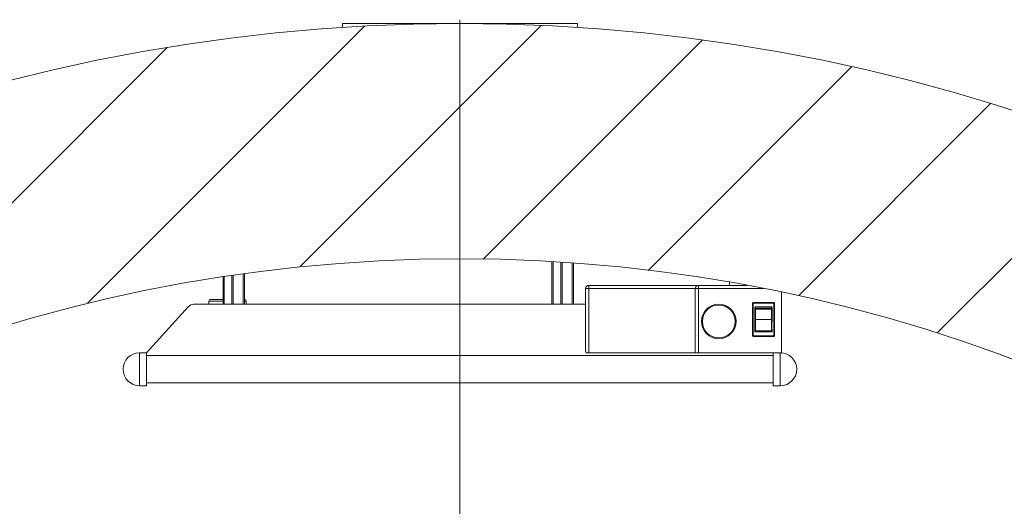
# Model space of a CAD drawing. Header units: millimetres. Extents: x 42 to 14105, y 484 to 9997.
# Tile 17 of 132: x 4313 to 4941, y 2868 to 3179. Entities that reach past the tile are written whole.
import ezdxf

# ---------------------------------------------------------------- set-up
doc = ezdxf.new("R2010")
doc.units = ezdxf.units.MM
doc.header["$LTSCALE"] = 25
doc.header["$PDSIZE"] = -1
doc.styles.add('SLDTEXTSTYLE0', font='TXT', dxfattribs={"width": 0.75})
doc.dimstyles.new('SLDDIMSTYLE4', dxfattribs={"dimtxt": 66.145833, "dimasz": 66.145833, "dimexe": 0, "dimexo": 0.0625, "dimgap": 16.536458, "dimtad": 1, "dimdec": 0, "dimrnd": 1e-09, "dimzin": 12, "dimdsep": 46, "dimtxsty": 'SLDTEXTSTYLE0', "dimblk1": 'NONE', "dimblk2": 'CLOSED', "dimsah": 1, "dimcen": 0, "dimadec": 0, "dimazin": 3, "dimtfac": 1, "dimtdec": 0, "dimtmove": 0, "dimatfit": 3, "dimldrblk": 'NONE', "dimfxl": 1, "dimfrac": 2, "dimtolj": 1, "dimtzin": 12, "dimarcsym": 0})

# ---------------------------------------------------------------- blocks, each defined once
blk = doc.blocks.new('_CLOSED')
at = {"color": 0, "linetype": 'ByBlock', "lineweight": -2}
for p, q in [((-1, 0.166667), (0, 0)), ((-1, 0.166667), (-1, -0.166667)), ((0, 0), (-1, -0.166667)), ((0, 0), (-1, 0))]:
    blk.add_line(p, q, dxfattribs=at)
blk = doc.blocks.new('_D_16')
at = {"color": 0, "linetype": 'Continuous', "lineweight": -2}
for p, q in [((5349.72, 2778.03), (5608.58, 3035.57)), ((3885.04, 1320.74), (5302.83, 2731.37)), ((3885.04, 1320.74), (3838.15, 1274.09))]:
    blk.add_line(p, q, dxfattribs=at)
at = {"layer": 'Defpoints', "color": 0}
for p in [(5302.83, 2731.37), (3885.04, 1320.74)]:
    blk.add_point(p, dxfattribs=at)
at = {"color": 0, "linetype": 'ByBlock', "lineweight": -2, "xscale": 66.14583333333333, "yscale": 66.14583333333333, "zscale": 66.14583333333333, "rotation": 224.8550751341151}
blk.add_blockref('_CLOSED', (5302.83, 2731.37), dxfattribs=at)
at = {"color": 0, "lineweight": 0, "insert": (5392, 2936.73), "char_height": 66.146, "attachment_point": 1, "rotation": 44.85508, "style": 'SLDTEXTSTYLE0'}
blk.add_mtext('\\A1;∅2000', dxfattribs=at)
blk = doc.blocks.new('_NONE')
blk = doc.blocks.new('SW_CENTERMARKSYMBOL_1')
at = {"color": 0, "linetype": 'Continuous', "lineweight": 0}
blk.add_line((0, 5), (0, 1152.5), dxfattribs=at)

msp = doc.modelspace()

# ---------------------------------------------------------------- hatches: boundary and pattern name
at = {"linetype": 'Continuous', "lineweight": 0}
h = msp.add_hatch(dxfattribs=at)
h.set_pattern_fill('ANSI31', scale=25, style=0)
h.set_pattern_definition([(45, (-1110.94, 0), (-56.1266, 56.1266), [])])
edge = h.paths.add_edge_path(flags=0)
edge.add_arc((4593.938, 2026.056), 1150, 0, 360)
edge = h.paths.add_edge_path(flags=0)
edge.add_arc((4593.938, 2026.056), 1000, 0, 360)

# ---------------------------------------------------------------- linework, layer by layer
at = {"color": 7, "linetype": 'Continuous', "lineweight": 15}
for p, q in [((4518.938, 3176.056), (4518.938, 3173.608)), ((4668.938, 3176.056), (4518.938, 3176.056)), ((4668.938, 3173.608), (4668.938, 3176.056)), ((4652.716, 3024.327), (4652.716, 2997.056)), ((4658.416, 3023.975), (4658.416, 2997.056)), ((4666.416, 2997.056), (4666.416, 3023.426)), ((4442.716, 3014.556), (4442.716, 2997.056)), ((4448.416, 3015.411), (4448.416, 2997.056)), ((4456.416, 2997.056), (4456.416, 3016.555)), ((4765.992, 3011.144), (4765.992, 3009.056)), ((4676.188, 3007.056), (4674.188, 3007.056)), ((4674.188, 3007.056), (4674.188, 2967.593)), ((4676.188, 3009.056), (4676.188, 3007.056)), ((4746.188, 3009.056), (4676.188, 3009.056)), ((4676.188, 2966.056), (4676.188, 3007.056)), ((4676.188, 3007.056), (4744.188, 3007.056)), ((4746.188, 3007.056), (4744.188, 3007.056)), ((4744.188, 3007.056), (4744.188, 2966.056)), ((4746.188, 3009.056), (4746.188, 3007.056)), ((4777.543, 3009.056), (4746.188, 3009.056)), ((4746.188, 2966.056), (4746.188, 3007.056)), ((4799.188, 2966.056), (4799.188, 3004.766)), ((4433.716, 2999.056), (4433.716, 2997.056)), ((4442.716, 3000.056), (4434.716, 3000.056)), ((4456.516, 3000.056), (4456.416, 3000.056)), ((4457.516, 2999.056), (4457.516, 2997.056)), ((4781.088, 2998.056), (4781.088, 2997.656)), ((4794.288, 2998.056), (4781.088, 2998.056)), ((4794.288, 2997.656), (4794.288, 2998.056)), ((4393.938, 2966.056), (4420.449, 2995.408)), ((4424.159, 2997.056), (4674.188, 2997.056)), ((4781.088, 2997.656), (4780.688, 2997.656)), ((4780.688, 2997.656), (4780.688, 2976.956)), ((4781.088, 2976.956), (4781.088, 2997.656)), ((4781.088, 2997.656), (4794.288, 2997.656)), ((4782.188, 2995.038), (4782.188, 2994.063)), ((4782.588, 2994.441), (4782.588, 2995.462)), ((4782.588, 2995.462), (4792.788, 2995.462)), ((4792.788, 2994.441), (4782.588, 2994.441)), ((4782.588, 2993.853), (4792.788, 2993.853)), ((4792.788, 2995.462), (4792.788, 2994.441)), ((4793.188, 2994.063), (4793.188, 2995.038)), ((4794.288, 2997.656), (4794.288, 2976.956)), ((4794.688, 2997.656), (4794.288, 2997.656)), ((4794.688, 2976.956), (4794.688, 2997.656)), ((4792.788, 2987.209), (4782.588, 2987.209)), ((4782.188, 2979.538), (4793.188, 2979.538)), ((4793.188, 2979.536), (4782.188, 2979.536)), ((4792.788, 2980.004), (4782.588, 2980.004)), ((4780.688, 2976.956), (4781.088, 2976.956)), ((4794.288, 2976.956), (4781.088, 2976.956)), ((4781.088, 2976.956), (4781.088, 2976.556)), ((4781.088, 2976.556), (4794.288, 2976.556)), ((4794.288, 2976.556), (4794.288, 2976.956)), ((4794.288, 2976.956), (4794.688, 2976.956)), ((4389.438, 2945.056), (4389.438, 2966.056)), ((4393.938, 2966.056), (4389.438, 2966.056)), ((4393.938, 2945.056), (4393.938, 2966.056)), ((4793.938, 2964.256), (4393.938, 2964.256)), ((4674.659, 2966.056), (4676.188, 2966.056)), ((4744.188, 2966.056), (4676.188, 2966.056)), ((4744.188, 2966.056), (4746.188, 2966.056)), ((4793.938, 2966.056), (4746.188, 2966.056)), ((4798.438, 2966.056), (4793.938, 2966.056)), ((4793.938, 2966.056), (4793.938, 2945.056)), ((4798.438, 2966.056), (4798.438, 2945.056)), ((4799.188, 2966.056), (4798.438, 2966.056)), ((4389.438, 2945.056), (4393.938, 2945.056)), ((4793.938, 2946.856), (4393.938, 2946.856)), ((4793.938, 2945.056), (4798.438, 2945.056))]:
    msp.add_line(p, q, dxfattribs=at)
at = {"color": 8, "linetype": 'Continuous', "lineweight": 15}
for p, q in [((4653.516, 3024.28), (4653.516, 2997.056)), ((4659.216, 3023.923), (4659.216, 2997.056)), ((4665.616, 3023.484), (4665.616, 2997.056)), ((4443.516, 3014.678), (4443.516, 2997.056)), ((4449.216, 3015.529), (4449.216, 2997.056)), ((4455.616, 3016.444), (4455.616, 2997.056)), ((4746.188, 3007.056), (4787.946, 3007.056)), ((4433.716, 2999.056), (4442.716, 2999.056)), ((4456.416, 2999.056), (4457.516, 2999.056))]:
    msp.add_line(p, q, dxfattribs=at)
at = {"color": 7, "linetype": 'Continuous', "lineweight": 15}
for centre, radius in [((4593.938, 2026.056), 1150), ((4593.938, 2026.056), 1000), ((4759.188, 2986.056), 11), ((4759.188, 2986.056), 10.5)]:
    msp.add_circle(centre, radius, dxfattribs=at)
for centre, radius, start, end in [((4676.188, 3007.056), 2, 90, 180), ((4746.188, 3007.056), 2, 90, 180), ((4434.716, 2999.056), 1, 90, 180), ((4456.516, 2999.056), 1, 0, 90), ((4781.088, 2997.656), 0.4, 90, 180), ((4794.288, 2997.656), 0.4, 0, 90), ((4424.159, 2992.056), 5, 90, 137.910838), ((4782.577, 2994.052), 0.389, 88.419052, 178.326579), ((4792.799, 2994.052), 0.389, 1.673421, 91.580948), ((4781.088, 2976.956), 0.4, 180, 270), ((4794.288, 2976.956), 0.4, 270, 0), ((4389.438, 2955.556), 10.5, 90, 270), ((4798.438, 2955.556), 10.5, 270, 90)]:
    msp.add_arc(centre, radius, start, end, dxfattribs=at)
for centre, major_axis, ratio, start_param, end_param in [((4782.588, 2995.038), (0, 0.423), 0.9447546, 0, 1.5707963), ((4792.788, 2995.038), (0, 0.423), 0.9447546, 4.712389, 6.2831853), ((4676.188, 2967.593), (0, 2.384), 0.8390996, 1.5707963, 2.2715714)]:
    msp.add_ellipse(centre, major_axis=major_axis, ratio=ratio, start_param=start_param, end_param=end_param, dxfattribs=at)
for points, knots in [([(4782.588, 2993.853), (4782.537, 2993.856), (4782.46, 2993.86), (4782.367, 2993.886), (4782.291, 2993.918), (4782.232, 2993.963), (4782.195, 2994.014), (4782.19, 2994.046), (4782.188, 2994.063)], [0, 0, 0, 0, 0.2400008, 0.3664188, 0.4998405, 0.7070283, 0.8428941, 1, 1, 1, 1]), ([(4782.188, 2994.063), (4782.188, 2992.862), (4782.188, 2990.717), (4782.188, 2988.335), (4782.188, 2987.287)], [0, 0, 0, 0, 0.5602521, 1, 1, 1, 1]), ([(4782.588, 2987.209), (4782.588, 2988.374), (4782.588, 2990.708), (4782.588, 2992.803), (4782.588, 2993.853)], [0, 0, 0, 0, 0.4991471, 1, 1, 1, 1]), ([(4793.188, 2994.063), (4793.185, 2994.046), (4793.181, 2994.014), (4793.143, 2993.963), (4793.085, 2993.918), (4793.008, 2993.886), (4792.915, 2993.86), (4792.838, 2993.856), (4792.788, 2993.853)], [0, 0, 0, 0, 0.1571641, 0.293048, 0.5001594, 0.6336178, 0.7600478, 1, 1, 1, 1]), ([(4792.788, 2993.853), (4792.788, 2992.803), (4792.788, 2990.708), (4792.788, 2988.374), (4792.788, 2987.209)], [0, 0, 0, 0, 0.5008529, 1, 1, 1, 1]), ([(4793.188, 2987.287), (4793.188, 2988.618), (4793.188, 2990.996), (4793.188, 2993.125), (4793.188, 2994.063)], [0, 0, 0, 0, 0.55949513, 1, 1, 1, 1]), ([(4782.188, 2987.287), (4782.194, 2987.277), (4782.207, 2987.257), (4782.298, 2987.231), (4782.431, 2987.213), (4782.535, 2987.211), (4782.588, 2987.209)], [0, 0, 0, 0, 0.25016039, 0.5, 0.74983961, 1, 1, 1, 1]), ([(4782.188, 2987.287), (4782.188, 2987.187), (4782.188, 2987.007), (4782.188, 2986.827), (4782.188, 2986.748)], [0, 0, 0, 0, 0.5599896, 1, 1, 1, 1]), ([(4782.188, 2980.146), (4782.191, 2980.399), (4782.201, 2981.156), (4782.299, 2982.695), (4782.269, 2984.646), (4782.213, 2986.089), (4782.188, 2986.748)], [0, 0, 0, 0, 0.1146532, 0.3439271, 0.7003397, 1, 1, 1, 1]), ([(4782.588, 2980.004), (4782.588, 2981.208), (4782.588, 2983.613), (4782.588, 2986.012), (4782.588, 2987.209)], [0, 0, 0, 0, 0.5008493, 1, 1, 1, 1]), ([(4793.188, 2987.287), (4793.182, 2987.277), (4793.169, 2987.257), (4793.077, 2987.231), (4792.945, 2987.213), (4792.84, 2987.211), (4792.788, 2987.209)], [0, 0, 0, 0, 0.25016038, 0.5, 0.74983962, 1, 1, 1, 1]), ([(4792.788, 2987.209), (4792.788, 2986.012), (4792.788, 2983.613), (4792.788, 2981.208), (4792.788, 2980.004)], [0, 0, 0, 0, 0.4991507, 1, 1, 1, 1]), ([(4793.188, 2986.748), (4793.184, 2986.496), (4793.172, 2985.739), (4793.079, 2984.316), (4793.1, 2982.365), (4793.157, 2980.922), (4793.188, 2980.146)], [0, 0, 0, 0, 0.1146528, 0.3439142, 0.6473085, 1, 1, 1, 1]), ([(4793.188, 2986.748), (4793.188, 2986.849), (4793.188, 2987.029), (4793.188, 2987.208), (4793.188, 2987.287)], [0, 0, 0, 0, 0.5600074, 1, 1, 1, 1]), ([(4782.188, 2980.146), (4782.188, 2980.034), (4782.188, 2979.833), (4782.188, 2979.632), (4782.188, 2979.544)], [0, 0, 0, 0, 0.5601237, 1, 1, 1, 1]), ([(4782.588, 2980.004), (4782.534, 2979.95), (4782.444, 2979.859), (4782.335, 2979.743), (4782.267, 2979.663), (4782.222, 2979.606), (4782.193, 2979.564), (4782.19, 2979.551), (4782.188, 2979.544)], [0, 0, 0, 0, 0.2994329, 0.5026884, 0.6461054, 0.7747734, 0.8915787, 1, 1, 1, 1]), ([(4782.188, 2979.544), (4782.188, 2979.543), (4782.188, 2979.54), (4782.188, 2979.539), (4782.188, 2979.538)], [0, 0, 0, 0, 0.5599095, 1, 1, 1, 1]), ([(4793.188, 2979.544), (4793.186, 2979.551), (4793.182, 2979.564), (4793.154, 2979.606), (4793.109, 2979.663), (4793.04, 2979.743), (4792.931, 2979.859), (4792.841, 2979.95), (4792.788, 2980.004)], [0, 0, 0, 0, 0.1084096, 0.2252112, 0.3538832, 0.4973104, 0.70053, 1, 1, 1, 1]), ([(4793.188, 2979.544), (4793.188, 2979.656), (4793.188, 2979.857), (4793.188, 2980.058), (4793.188, 2980.146)], [0, 0, 0, 0, 0.559876, 1, 1, 1, 1]), ([(4793.188, 2979.538), (4793.188, 2979.539), (4793.188, 2979.54), (4793.188, 2979.543), (4793.188, 2979.544)], [0, 0, 0, 0, 0.56003812, 1, 1, 1, 1])]:
    msp.add_open_spline(points, degree=3, knots=knots, dxfattribs=at)
for points in [[(4782.588, 2994.441), (4782.588, 2994.43), (4782.588, 2994.406), (4782.588, 2994.349), (4782.588, 2994.279), (4782.588, 2994.198), (4782.588, 2994.111), (4782.588, 2994.021), (4782.588, 2993.932), (4782.588, 2993.879), (4782.588, 2993.853)], [(4792.788, 2993.853), (4792.788, 2993.879), (4792.788, 2993.932), (4792.788, 2994.021), (4792.788, 2994.111), (4792.788, 2994.198), (4792.788, 2994.279), (4792.788, 2994.349), (4792.788, 2994.406), (4792.788, 2994.43), (4792.788, 2994.441)]]:
    msp.add_open_spline(points, degree=3, dxfattribs=at)

# ---------------------------------------------------------------- block references
at = {"color": 7, "linetype": 'Continuous', "lineweight": 0}
msp.add_blockref('SW_CENTERMARKSYMBOL_1', (4593.938, 2026.056), dxfattribs=at)

# ---------------------------------------------------------------- dimensions: what is measured, and where the dimension line sits
dim = msp.add_diameter_dim_2p(p1=(3885.045, 1320.74), p2=(5302.831, 2731.372), dimstyle='SLDDIMSTYLE4', dxfattribs=at)
dim.commit()
dim.dimension.update_dxf_attribs({"geometry": '_D_16', "text_midpoint": (5523.587, 2951.015), "dimtype": 163})

doc.saveas('drawing.dxf')
